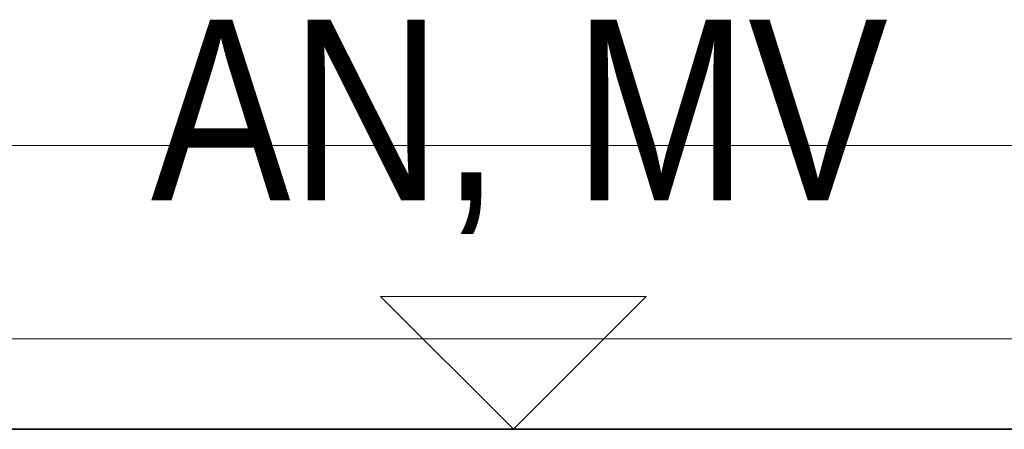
# Model space of a CAD drawing. Extents: x -132 to 668, y -61 to 533.
# Tile 64 of 256: x 314.78 to 325.68, y 180.11 to 184.65. Entities that reach past the tile are written whole.
import ezdxf

# ---------------------------------------------------------------- set-up
doc = ezdxf.new("R2010")
doc.units = 0
doc.layers.get('0').update_dxf_attribs({"lineweight": 5})
for name, color, linetype, lineweight in [('5_EG-AUSBAU', 7, 'Continuous', 25), ('5_EG-BESTAND', 7, 'Continuous', 25), ('5_EG-WANDFLÄCHENMATERIAL', 7, 'Continuous', 25)]:
    doc.layers.add(name, color=color, linetype=linetype, lineweight=lineweight)
doc.layers.add('S_Kaltwasser_Beschriftung-EG', color=7, linetype='Continuous', lineweight=18, true_color=0x005e00)
doc.styles.get("Standard").update_dxf_attribs({"font": 'arial.ttf'})

# ---------------------------------------------------------------- blocks, each defined once
blk = doc.blocks.new('Referenz-A07AMLO71N', base_point=(-89.161, -60.051))
at = {"layer": '5_EG-AUSBAU', "color": 0, "lineweight": 13}
blk.add_line((249.714, 181.112), (345.916, 181.112), dxfattribs=at)
at = {"layer": '5_EG-BESTAND', "color": 0, "lineweight": 35}
blk.add_line((344.916, 180.112), (248.714, 180.112), dxfattribs=at)
at = {"layer": '5_EG-WANDFLÄCHENMATERIAL', "color": 0, "lineweight": 18}
for p, q in [((320.246, 180.112), (318.776, 181.583)), ((318.776, 181.583), (321.717, 181.583)), ((320.246, 180.112), (321.717, 181.583))]:
    blk.add_line(p, q, dxfattribs=at)
at = {"layer": '5_EG-WANDFLÄCHENMATERIAL', "color": 0, "lineweight": 18, "char_height": 2, "attachment_point": 1}
for s, insert in [('{\\W0.83;\\fArial;AN,}', (316.233, 184.646)), ('{\\W0.83;\\fArial;MV}', (320.913, 184.646))]:
    blk.add_mtext(s, dxfattribs=dict(at, insert=insert))
blk = doc.blocks.new('Bauteilbeschriftung-A07AMLP31N', base_point=(269.851, 173.252))
at = {"color": 0, "linetype": 'ByBlock', "lineweight": -2, "ltscale": 0.18}
blk.add_line((307.258, 183.252), (328.179, 183.252), dxfattribs=at)

msp = doc.modelspace()

# ---------------------------------------------------------------- block references
at = {"color": 251, "lineweight": 25, "ltscale": 0.25, "true_color": 0x585858}
msp.add_blockref('Referenz-A07AMLO71N', (-89.161, -60.051), dxfattribs=at)
at = {"layer": 'S_Kaltwasser_Beschriftung-EG', "ltscale": 0.18}
msp.add_blockref('Bauteilbeschriftung-A07AMLP31N', (269.851, 173.252), dxfattribs=at)

doc.saveas('drawing.dxf')
